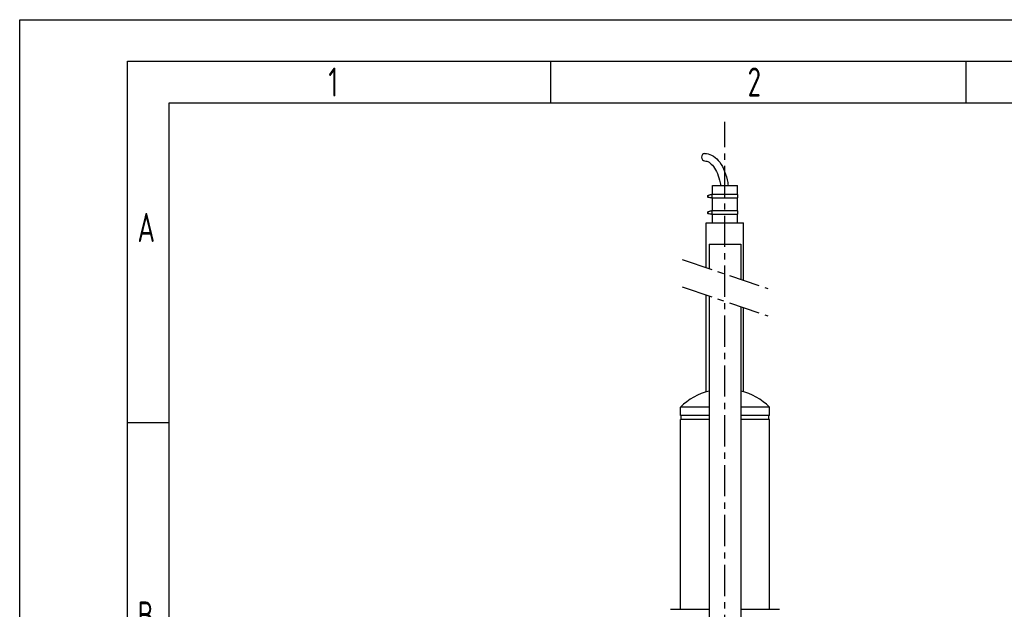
# Model space of a CAD drawing. Header units: millimetres. Extents: x 0 to 8400, y 0 to 5940.
# Tile 34 of 54: x 0 to 2372, y 4521 to 5940. Entities that reach past the tile are written whole.
import ezdxf

# ---------------------------------------------------------------- set-up
doc = ezdxf.new("R2010")
doc.units = ezdxf.units.MM
doc.header["$LTSCALE"] = 20
doc.linetypes.add('MITTE', pattern=[2, 1.25, -0.25, 0.25, -0.25])
doc.layers.get('0').update_dxf_attribs({"linetype": 'CONTINUOUS'})
for name, color, linetype in [('02-LINIE-035', 2, 'CONTINUOUS'), ('05-ACHSE', 1, 'MITTE'), ('KSB-BLATTRAND', 2, 'CONTINUOUS')]:
    doc.layers.add(name, color=color, linetype=linetype)
doc.styles.get("Standard").update_dxf_attribs({"font": 'ISOCP.SHX'})

# ---------------------------------------------------------------- blocks, each defined once
blk = doc.blocks.new('Rahmen_A3')
at = {"color": 1, "ltscale": 150}
for p, q in [((0, 0), (0, 297)), ((0, 297), (420, 297)), ((64, 287), (64, 292)), ((114, 287), (114, 292)), ((18, 10), (18, 287)), ((18, 287), (410, 287)), ((18, 248.5), (13, 248.5))]:
    blk.add_line(p, q, dxfattribs=at)
at = {"color": 3, "ltscale": 150}
for p, q in [((13, 5), (13, 292)), ((13, 292), (415, 292))]:
    blk.add_line(p, q, dxfattribs=at)
at = {"color": 1, "ltscale": 150, "width": 0.75}
for s, p in [('1', (37.1875, 287.75)), ('2', (87.6875, 287.75)), ('A', (14.1875, 270.25)), ('B', (14.1875, 223.5))]:
    blk.add_text(s, height=3.5, dxfattribs=at).set_placement(p)

msp = doc.modelspace()

# ---------------------------------------------------------------- linework, layer by layer
at = {"layer": '02-LINIE-035'}
for p, q in [((1669, 5541.1), (1729.3, 5541.1)), ((1669, 5519.1), (1669, 5541.1)), ((1729.3, 5519.1), (1729.3, 5541.1)), ((1658.3, 5517.1), (1665.4, 5519.1)), ((1658.3, 5517.1), (1659, 5517.1)), ((1658.3, 5513.2), (1659, 5513.2)), ((1665.4, 5511.1), (1658.3, 5513.2)), ((1666, 5519.1), (1659, 5517.1)), ((1659, 5513.2), (1666, 5511.1)), ((1665.4, 5519.1), (1666, 5519.1)), ((1666, 5511.1), (1665.4, 5511.1)), ((1666, 5519.1), (1668, 5519.1)), ((1668, 5511.1), (1666, 5511.1)), ((1730.3, 5519.1), (1668, 5519.1)), ((1668, 5511.1), (1668, 5519.1)), ((1668, 5511.1), (1730.3, 5511.1)), ((1669, 5479.9), (1669, 5511.1)), ((1729.3, 5479.9), (1729.3, 5511.1)), ((1730.3, 5511.1), (1730.3, 5519.1)), ((1658.3, 5477.8), (1665.4, 5479.9)), ((1666, 5479.9), (1659, 5477.8)), ((1665.4, 5479.9), (1666, 5479.9)), ((1666, 5479.9), (1668, 5479.9)), ((1730.3, 5479.9), (1668, 5479.9)), ((1668, 5471.9), (1668, 5479.9)), ((1730.3, 5471.9), (1730.3, 5479.9)), ((1658.3, 5477.8), (1659, 5477.8)), ((1658.3, 5473.9), (1659, 5473.9)), ((1665.4, 5471.9), (1658.3, 5473.9)), ((1659, 5473.9), (1666, 5471.9)), ((1666, 5471.9), (1665.4, 5471.9)), ((1668, 5471.9), (1666, 5471.9)), ((1668, 5471.9), (1730.3, 5471.9)), ((1669, 5451.1), (1669, 5471.9)), ((1729.3, 5451.1), (1729.3, 5471.9)), ((1654.2, 5451.1), (1744.2, 5451.1)), ((1654.2, 5343.1), (1654.2, 5451.1)), ((1744.2, 5312.6), (1744.2, 5451.1)), ((1661.1, 5400.2), (1737.3, 5400.2)), ((1661.1, 5400.2), (1661.1, 5340.8)), ((1737.3, 5400.2), (1737.3, 5315)), ((1654.2, 5044.5), (1654.2, 5277.9)), ((1661.1, 5275.5), (1661.1, 4000.1)), ((1737.3, 5249.7), (1737.3, 4010.1)), ((1744.2, 5044.5), (1744.2, 5247.4)), ((1661.1, 5007.8), (1591.7, 5007.8)), ((1591.7, 4987.8), (1591.7, 5007.8)), ((1806.7, 5007.8), (1737.3, 5007.8)), ((1806.7, 4987.8), (1806.7, 5007.8)), ((1661.1, 4987.8), (1591.7, 4987.8)), ((1593.7, 4977.8), (1593.7, 4987.8)), ((1806.7, 4987.8), (1737.3, 4987.8)), ((1804.7, 4977.8), (1804.7, 4987.8)), ((1661.1, 4977.8), (1591.7, 4977.8)), ((1591.7, 4521.1), (1591.7, 4977.8)), ((1806.7, 4977.8), (1737.3, 4977.8)), ((1806.7, 4521.1), (1806.7, 4977.8)), ((1567.7, 4521.1), (1661.1, 4521.1)), ((1737.3, 4521.1), (1830.7, 4521.1))]:
    msp.add_line(p, q, dxfattribs=at)
for start, end in [(104.2295, 133.9117), (46.0883, 75.7705)]:
    msp.add_arc((1699.2, 4896.1), 155, start, end, dxfattribs=at)
for centre, major_axis, ratio, start_param, end_param in [((1650.2, 5609.1), (0, -9), 0.83885, 3.141593, 6.283185), ((1658.5, 5515.1), (0, -2), 0.739623, 3.282683, 6.142095), ((1659.2, 5515.1), (0, 2), 0.739623, 0.14109, 3.000502), ((1658.5, 5475.9), (0, -2), 0.739623, 3.282683, 6.142095), ((1659.2, 5475.9), (0, 2), 0.739623, 0.14109, 3.000502)]:
    msp.add_ellipse(centre, major_axis=major_axis, ratio=ratio, start_param=start_param, end_param=end_param, dxfattribs=at)
for points, knots in [([(1650.2, 5618.1), (1656, 5618.1), (1661.8, 5616.7), (1672.9, 5611.1), (1678.3, 5606.8), (1688, 5595.6), (1692.3, 5588.6), (1699.5, 5572.9), (1702.4, 5564.1), (1705.4, 5550.3), (1706.2, 5545.8), (1706.8, 5541.1)], [0, 0, 0, 0, 0.265755, 0.265755, 0.558414, 0.558414, 0.872573, 0.872573, 1.186732, 1.186732, 1.337082, 1.337082, 1.337082, 1.337082]), ([(1650.2, 5600.1), (1653.6, 5600.1), (1657.1, 5599.2), (1664.4, 5594.8), (1668.2, 5591.3), (1675.2, 5582), (1678.4, 5576.3), (1683.8, 5563.1), (1686, 5555.6), (1687.9, 5545.5), (1688.3, 5543.3), (1688.6, 5541.1)], [0, 0, 0, 0, 0.314159, 0.314159, 0.628319, 0.628319, 0.927228, 0.927228, 1.228637, 1.228637, 1.308932, 1.308932, 1.308932, 1.308932])]:
    msp.add_open_spline(points, degree=3, knots=knots, dxfattribs=at)
at = {"layer": '05-ACHSE', "ltscale": 3}
for p, q in [((1699.2, 3593.1), (1699.2, 5694.6)), ((1596.2, 5362.8), (1802.2, 5293)), ((1596.2, 5297.5), (1802.2, 5227.7))]:
    msp.add_line(p, q, dxfattribs=at)

# ---------------------------------------------------------------- block references
at = {"layer": 'KSB-BLATTRAND', "xscale": 20, "yscale": 20, "zscale": 20}
msp.add_blockref('Rahmen_A3', (0, 0), dxfattribs=at)

doc.saveas('drawing.dxf')
